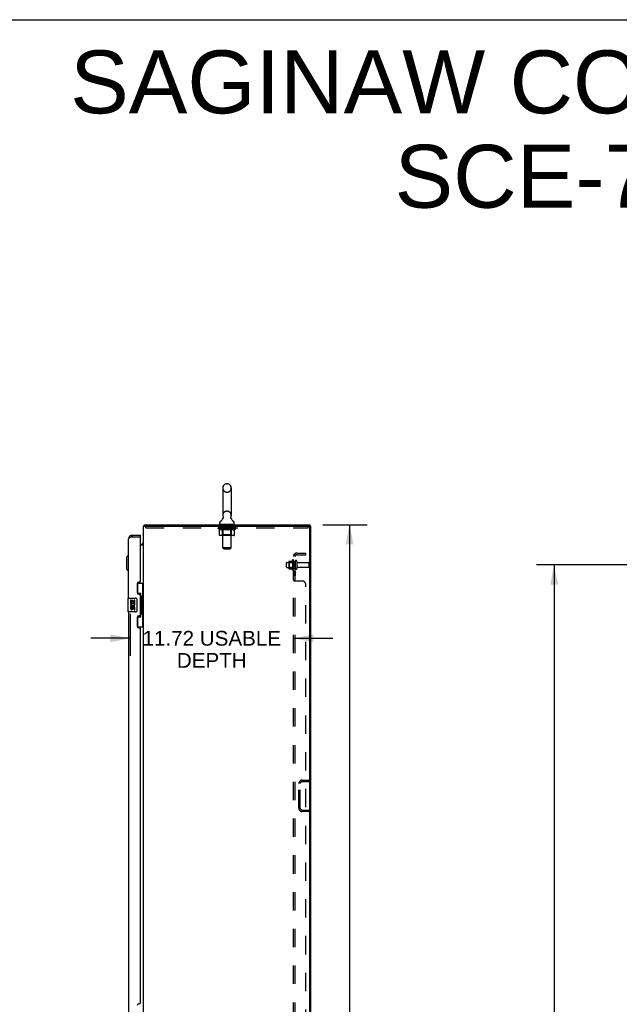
# Model space of a CAD drawing. Header units: inches. Extents: x 0 to 240, y 0 to 155.
# Tile 17 of 19: x 120 to 163, y 84 to 155. Entities that reach past the tile are written whole.
import ezdxf

# ---------------------------------------------------------------- set-up
doc = ezdxf.new("R2010")
doc.units = ezdxf.units.IN
doc.header["$LTSCALE"] = 13.183297
doc.header["$MEASUREMENT"] = 0
doc.linetypes.add('HIDDEN', pattern=[0.2, 0.1, -0.1])
doc.layers.get('0').update_dxf_attribs({"linetype": 'CONTINUOUS'})
for name, color, linetype in [('02___PRT_ALL_AXES', 7, 'CONTINUOUS'), ('DEFAULT_2', 8, 'HIDDEN'), ('DIMENSIONS', 7, 'CONTINUOUS')]:
    doc.layers.add(name, color=color, linetype=linetype)
doc.styles.get("Standard").update_dxf_attribs({"font": 'arial.ttf'})
doc.dimstyles.new('DIMSTYLE_1', dxfattribs={"dimtxt": 1.057484, "dimasz": 1.409978, "dimexe": 0.09, "dimexo": 0.07, "dimgap": 0.0375, "dimtad": 0, "dimtih": 1, "dimtoh": 1, "dimzin": 4, "dimdsep": 46, "dimtxsty": 'Standard', "dimblk": '_FILLED', "dimblk1": '_FILLED', "dimblk2": '_FILLED', "dimcen": 0.09, "dimazin": 1, "dimtfac": 1, "dimtdec": 3, "dimtofl": 0, "dimtmove": 0, "dimatfit": 3, "dimldrblk": '_FILLED', "dimfxl": 1, "dimtolj": 1, "dimtzin": 4, "dimarcsym": 0})

# ---------------------------------------------------------------- blocks, each defined once
blk = doc.blocks.new('_FILLED')
at = {"color": 0, "linetype": 'ByBlock'}
blk.add_solid([(0, 0), (-1, 0.2), (-1, -0.2)], dxfattribs=at)
blk = doc.blocks.new('*D2')
at = {"layer": 'DIMENSIONS', "color": 2, "linetype": 'Continuous'}
for p, q in [((165.934, 115.996), (156.907, 115.996)), ((158.176, 115.996), (158.176, 83.928)), ((158.176, 49.746), (158.176, 81.813)), ((165.934, 49.746), (156.907, 49.746))]:
    blk.add_line(p, q, dxfattribs=at)
at = {"layer": 'DIMENSIONS', "color": 2, "linetype": 'Continuous', "xscale": 1.409978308, "yscale": 1.409978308, "zscale": 1.409978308}
for p, rotation in [((158.176, 115.996), 90), ((158.176, 49.746), 270)]:
    blk.add_blockref('_FILLED', p, dxfattribs=dict(at, rotation=rotation))
at = {"layer": 'DIMENSIONS', "color": 2, "linetype": 'Continuous', "insert": (158.176, 83.4), "char_height": 1.0575, "width": 3.6953, "attachment_point": 2, "line_spacing_factor": 0.9}
blk.add_mtext('66.25', dxfattribs=at)
blk = doc.blocks.new('*D16')
at = {"layer": 'DIMENSIONS', "color": 2, "linetype": 'Continuous'}
for p, q in [((141.587, 118.871), (144.769, 118.871)), ((143.5, 118.871), (143.5, 83.928)), ((143.5, 46.871), (143.5, 81.813)), ((141.587, 46.871), (144.769, 46.871))]:
    blk.add_line(p, q, dxfattribs=at)
at = {"layer": 'DIMENSIONS', "color": 2, "linetype": 'Continuous', "xscale": 1.409978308, "yscale": 1.409978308, "zscale": 1.409978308}
for p, rotation in [((143.5, 118.871), 90), ((143.5, 46.871), 270)]:
    blk.add_blockref('_FILLED', p, dxfattribs=dict(at, rotation=rotation))
at = {"layer": 'DIMENSIONS', "color": 2, "linetype": 'Continuous', "insert": (143.5, 83.4), "char_height": 1.0575, "width": 3.6953, "attachment_point": 2, "line_spacing_factor": 0.9}
blk.add_mtext('72.00', dxfattribs=at)
blk = doc.blocks.new('*D21')
at = {"layer": 'DIMENSIONS', "color": 2, "linetype": 'Continuous'}
for p, q in [((127.761, 112.479), (127.761, 109.464)), ((127.761, 110.733), (124.941, 110.733)), ((139.486, 110.733), (142.306, 110.733))]:
    blk.add_line(p, q, dxfattribs=at)
at = {"layer": 'DIMENSIONS', "color": 2, "linetype": 'Continuous', "xscale": 1.409978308, "yscale": 1.409978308, "zscale": 1.409978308}
blk.add_blockref('_FILLED', (127.761, 110.733), dxfattribs=at)
at = {"layer": 'DIMENSIONS', "color": 2, "linetype": 'Continuous', "xscale": 1.409978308, "yscale": 1.409978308, "zscale": 1.409978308, "rotation": 180}
blk.add_blockref('_FILLED', (139.486, 110.733), dxfattribs=at)
at = {"layer": 'DIMENSIONS', "color": 2, "linetype": 'Continuous', "insert": (133.623, 111.262), "char_height": 1.05748, "width": 9.92226, "attachment_point": 2, "line_spacing_factor": 0.9}
blk.add_mtext('11.72 USABLE\\PDEPTH', dxfattribs=at)

msp = doc.modelspace()

# ---------------------------------------------------------------- linework, layer by layer
at = {"color": 7, "linetype": 'Continuous'}
for p, q in [((0, 155.098), (239.696, 155.098)), ((134.409, 121.516), (134.409, 119.541)), ((134.671, 121.816), (134.758, 121.816)), ((135.021, 121.516), (135.021, 119.541)), ((128.765, 118.774), (128.775, 118.767)), ((128.792, 118.871), (128.792, 118.767)), ((128.792, 118.871), (140.663, 118.871)), ((134.192, 118.97), (134.192, 119.009)), ((134.215, 118.901), (134.215, 118.871)), ((135.215, 118.901), (134.215, 118.901)), ((134.423, 119.322), (134.421, 119.318)), ((135.215, 118.901), (135.215, 118.871)), ((135.238, 118.97), (135.238, 119.009)), ((140.663, 118.871), (140.663, 118.767)), ((140.663, 118.767), (140.715, 118.767)), ((127.903, 118.121), (127.903, 118.017)), ((128.511, 118.017), (128.491, 118.017)), ((128.511, 118.017), (128.511, 118.121)), ((128.511, 117.475), (128.572, 117.475)), ((128.711, 117.506), (128.713, 117.504)), ((127.499, 116.553), (127.617, 116.671)), ((127.499, 116.553), (127.499, 115.687)), ((127.617, 116.671), (127.617, 115.569)), ((127.617, 116.671), (127.657, 116.671)), ((127.499, 115.687), (127.617, 115.569)), ((127.617, 115.569), (127.657, 115.569)), ((128.274, 114.696), (128.715, 114.696)), ((128.311, 113.916), (128.311, 114.696)), ((128.676, 113.671), (128.676, 114.696)), ((128.311, 113.961), (128.538, 113.961)), ((128.538, 112.281), (128.538, 113.961)), ((128.575, 113.722), (128.575, 113.701)), ((127.597, 113.606), (127.597, 112.636)), ((127.612, 113.621), (128.152, 113.621)), ((128.252, 113.521), (128.252, 112.721)), ((128.575, 113.671), (128.575, 112.571)), ((128.697, 113.671), (128.575, 113.671)), ((128.697, 112.571), (128.697, 113.671)), ((128.152, 112.621), (127.612, 112.621)), ((128.311, 111.546), (128.311, 112.326)), ((128.311, 112.281), (128.538, 112.281)), ((128.697, 112.571), (128.575, 112.571)), ((128.575, 112.541), (128.575, 112.52)), ((128.676, 111.546), (128.676, 112.571)), ((128.274, 111.546), (128.715, 111.546))]:
    msp.add_line(p, q, dxfattribs=at)
at = {"color": 3, "linetype": 'Continuous'}
for p, q in [((128.715, 46.975), (128.715, 118.767)), ((128.715, 118.767), (140.663, 118.767)), ((140.663, 47.037), (140.663, 118.704)), ((140.715, 46.975), (140.715, 118.767)), ((127.818, 117.985), (127.8, 117.978)), ((127.829, 117.989), (127.818, 117.985)), ((127.841, 117.994), (127.829, 117.989)), ((127.86, 118.001), (127.841, 117.994)), ((127.884, 118.01), (127.86, 118.001)), ((127.903, 118.017), (127.884, 118.01)), ((127.903, 118.121), (128.511, 118.121)), ((127.903, 118.017), (128.491, 118.017)), ((128.511, 114.828), (128.511, 117.997)), ((127.657, 113.621), (127.657, 117.874)), ((128.715, 117.423), (128.511, 117.423)), ((128.261, 114.638), (128.261, 114.018)), ((128.451, 114.768), (128.391, 114.768)), ((128.391, 113.888), (128.451, 113.888)), ((128.511, 112.413), (128.511, 113.828)), ((127.657, 112.621), (127.657, 83.371)), ((128.451, 112.353), (128.391, 112.353)), ((128.261, 112.223), (128.261, 111.603)), ((128.391, 111.473), (128.451, 111.473)), ((128.511, 84.578), (128.511, 111.413)), ((128.451, 84.518), (128.391, 84.518))]:
    msp.add_line(p, q, dxfattribs=at)
at = {"color": 7, "linetype": 'Continuous'}
for points in [[(134.428, 119.434), (134.429, 119.43), (134.431, 119.425), (134.432, 119.42), (134.434, 119.416), (134.435, 119.411), (134.435, 119.406), (134.436, 119.401), (134.437, 119.396), (134.437, 119.391), (134.437, 119.386), (134.437, 119.381), (134.437, 119.376), (134.436, 119.371), (134.436, 119.366), (134.435, 119.361), (134.434, 119.356), (134.433, 119.351), (134.432, 119.346), (134.431, 119.341), (134.429, 119.336), (134.427, 119.332), (134.425, 119.327), (134.423, 119.322)], [(135.008, 119.318), (135.006, 119.322), (135.004, 119.327), (135.002, 119.332), (135, 119.336), (134.999, 119.341), (134.997, 119.346), (134.996, 119.351), (134.995, 119.356), (134.994, 119.361), (134.993, 119.366), (134.993, 119.371), (134.992, 119.376), (134.992, 119.381), (134.992, 119.386), (134.992, 119.391), (134.993, 119.396), (134.993, 119.401), (134.994, 119.406), (134.995, 119.411), (134.996, 119.416), (134.997, 119.42), (134.998, 119.425), (135, 119.43), (135.001, 119.434)], [(128.765, 118.774), (128.767, 118.776), (128.769, 118.779), (128.77, 118.783), (128.772, 118.787), (128.773, 118.792), (128.775, 118.797), (128.776, 118.803), (128.777, 118.808), (128.777, 118.814), (128.778, 118.819), (128.778, 118.825), (128.779, 118.835)], [(128.779, 118.835), (128.78, 118.841), (128.78, 118.846), (128.781, 118.85), (128.781, 118.854), (128.782, 118.857), (128.783, 118.861), (128.784, 118.864), (128.785, 118.866), (128.786, 118.868), (128.788, 118.869), (128.789, 118.87), (128.79, 118.871), (128.792, 118.871)], [(128.686, 117.531), (128.685, 117.531), (128.685, 117.53), (128.686, 117.53), (128.686, 117.529), (128.687, 117.528), (128.688, 117.527), (128.69, 117.525), (128.691, 117.524), (128.693, 117.523), (128.697, 117.52)], [(128.697, 117.52), (128.699, 117.518), (128.701, 117.516), (128.703, 117.515), (128.705, 117.513)], [(128.705, 117.513), (128.706, 117.511), (128.708, 117.509), (128.71, 117.507), (128.711, 117.506)], [(128.502, 113.86), (128.504, 113.863), (128.509, 113.872), (128.514, 113.88), (128.518, 113.887), (128.522, 113.894), (128.526, 113.9), (128.529, 113.906), (128.531, 113.912), (128.533, 113.917), (128.535, 113.922), (128.536, 113.926), (128.537, 113.93), (128.537, 113.934), (128.538, 113.937)], [(128.245, 113.557), (128.247, 113.551), (128.249, 113.545), (128.25, 113.539), (128.251, 113.533), (128.251, 113.527), (128.252, 113.521)], [(128.252, 112.721), (128.251, 112.714), (128.251, 112.708), (128.25, 112.702), (128.249, 112.696), (128.247, 112.69), (128.245, 112.685)], [(128.538, 112.305), (128.537, 112.308), (128.537, 112.312), (128.536, 112.316), (128.535, 112.32), (128.533, 112.325), (128.531, 112.33), (128.529, 112.335), (128.526, 112.341), (128.522, 112.348), (128.518, 112.355), (128.514, 112.362), (128.509, 112.37), (128.504, 112.378), (128.502, 112.382)]]:
    msp.add_lwpolyline(points, dxfattribs=at)
at = {"color": 3, "linetype": 'Continuous'}
msp.add_lwpolyline([(127.8, 117.978), (127.795, 117.975), (127.789, 117.973), (127.784, 117.971), (127.778, 117.969), (127.773, 117.966), (127.767, 117.964), (127.762, 117.962), (127.757, 117.959), (127.752, 117.957), (127.747, 117.955), (127.743, 117.952), (127.738, 117.95), (127.733, 117.948), (127.729, 117.946), (127.724, 117.943), (127.72, 117.941), (127.716, 117.939), (127.712, 117.936), (127.708, 117.934), (127.704, 117.932), (127.701, 117.929), (127.697, 117.927), (127.694, 117.925), (127.691, 117.923), (127.688, 117.92), (127.685, 117.918), (127.682, 117.916), (127.679, 117.913), (127.677, 117.911), (127.674, 117.909), (127.672, 117.906), (127.67, 117.904), (127.668, 117.902), (127.666, 117.9), (127.665, 117.897), (127.663, 117.895), (127.662, 117.893), (127.661, 117.89), (127.659, 117.888), (127.659, 117.886), (127.658, 117.883), (127.657, 117.881), (127.657, 117.879), (127.657, 117.877), (127.657, 117.874)], dxfattribs=at)
at = {"color": 7, "linetype": 'Continuous'}
for centre, radius, start, end in [((134.715, 121.516), 0.306, 105.63034, 180), ((134.671, 121.673), 0.144, 90, 105.63034), ((134.758, 121.673), 0.144, 74.36966, 90), ((134.715, 121.516), 0.306, 0, 74.36966), ((133.956, 119.558), 0.523, 304.66237, 336.93176), ((134.715, 119.541), 0.306, 180, 200.48713), ((135.473, 119.558), 0.523, 203.06823, 235.33763), ((134.715, 119.541), 0.306, 339.51287, 360), ((128.961, 118.624), 0.246, 142.60593, 144.66952), ((134.335, 119.009), 0.144, 124.66265, 180), ((134.261, 118.97), 0.069, 180, 270), ((135.169, 118.97), 0.069, 270, 360), ((135.094, 119.009), 0.144, 0, 55.33735), ((127.903, 117.874), 0.142, 90, 131.36571), ((127.821, 117.731), 0.26, 87.3791, 90), ((128.572, 117.617), 0.142, 270, 360), ((127.612, 113.606), 0.015, 90, 180), ((128.152, 113.521), 0.1, 21.20502, 90), ((127.612, 112.636), 0.015, 180, 270), ((128.152, 112.721), 0.1, 270, 338.79459)]:
    msp.add_arc(centre, radius, start, end, dxfattribs=at)
at = {"color": 3, "linetype": 'Continuous'}
for centre, radius, start, end in [((140.6, 118.704), 0.0625, 0, 90), ((127.903, 117.874), 0.246, 90, 180), ((128.491, 117.997), 0.02, 0, 90), ((128.391, 114.638), 0.13, 90, 180), ((128.451, 114.828), 0.06, 270, 360), ((128.391, 114.018), 0.13, 180, 270), ((128.451, 113.828), 0.06, 0, 90), ((128.391, 112.223), 0.13, 90, 180), ((128.451, 112.413), 0.06, 270, 360), ((128.391, 111.603), 0.13, 180, 270), ((128.451, 111.413), 0.06, 0, 90), ((128.391, 84.388), 0.13, 90, 180), ((128.451, 84.578), 0.06, 270, 360)]:
    msp.add_arc(centre, radius, start, end, dxfattribs=at)
at = {"color": 7, "linetype": 'Continuous'}
for centre, start_param, end_param in [((128.471, 113.711), -1.51401, -0.699287), ((128.471, 113.711), -2.442306, -1.627583), ((128.471, 112.53), -1.51401, -0.699287), ((128.471, 112.53), -2.442306, -1.627583)]:
    msp.add_ellipse(centre, major_axis=(0, 0.18), ratio=0.579493, start_param=start_param, end_param=end_param, dxfattribs=at)
at = {"layer": '02___PRT_ALL_AXES', "color": 8, "linetype": 'HIDDEN'}
for p, q in [((134.277, 118.663), (134.277, 118.767)), ((135.152, 118.767), (134.277, 118.767)), ((135.152, 118.663), (134.277, 118.663)), ((135.152, 118.663), (135.152, 118.767)), ((139.016, 116.179), (139.611, 116.179)), ((139.016, 115.813), (139.611, 115.813)), ((139.416, 116.352), (139.416, 115.64)), ((139.486, 116.246), (139.486, 116.33)), ((139.486, 116.246), (139.486, 115.746)), ((139.611, 116.246), (139.486, 116.246)), ((139.611, 116.246), (139.611, 115.746)), ((139.779, 116.162), (140.581, 116.162)), ((139.779, 115.83), (140.581, 115.83)), ((139.486, 115.662), (139.486, 115.746)), ((139.611, 115.746), (139.486, 115.746)), ((139.486, 115.518), (139.486, 115.237)), ((139.611, 115.518), (139.486, 115.518)), ((139.611, 115.237), (139.486, 115.237)), ((139.611, 115.518), (139.611, 115.237))]:
    msp.add_line(p, q, dxfattribs=at)
at = {"layer": '02___PRT_ALL_AXES', "color": 7, "linetype": 'Continuous'}
for p, q in [((127.8, 113.467), (127.8, 113.236)), ((127.863, 113.467), (127.8, 113.467)), ((127.8, 113.236), (128.061, 113.236)), ((127.8, 113.006), (127.8, 112.869)), ((127.863, 113.006), (127.8, 113.006)), ((127.87, 113.2), (127.813, 113.225)), ((127.863, 113.299), (127.863, 113.467)), ((127.925, 113.299), (127.863, 113.299)), ((127.863, 112.869), (127.863, 113.006)), ((127.925, 113.435), (127.925, 113.299)), ((127.986, 113.435), (127.925, 113.435)), ((127.986, 113.299), (127.986, 113.435)), ((128.051, 113.299), (127.986, 113.299)), ((128.061, 113.236), (128.034, 113.217)), ((128.051, 113.467), (128.051, 113.299)), ((128.114, 113.467), (128.051, 113.467)), ((128.096, 113.236), (128.114, 113.236)), ((128.114, 113.236), (128.114, 113.467)), ((127.925, 112.911), (127.925, 112.869)), ((127.986, 112.849), (127.986, 112.918)), ((128.051, 112.911), (128.051, 112.775)), ((128.051, 112.775), (128.114, 112.775)), ((128.114, 112.775), (128.114, 112.911))]:
    msp.add_line(p, q, dxfattribs=at)
at = {"layer": '02___PRT_ALL_AXES', "color": 8, "linetype": 'HIDDEN'}
for centre, radius, start, end in [((140.016, 115.996), 0.698, 149.33687, 156.03207), ((139.447, 116.33), 0.0384, 0, 145.55034), ((140.016, 115.996), 0.698, 203.96793, 210.66313), ((139.447, 115.662), 0.0384, 214.44966, 360)]:
    msp.add_arc(centre, radius, start, end, dxfattribs=at)
at = {"layer": '02___PRT_ALL_AXES', "color": 7, "linetype": 'Continuous'}
for centre, radius, start, end in [((127.957, 113.163), 0.157, 156.59665, 341.87913), ((127.957, 113.163), 0.0943, 156.59665, 35.11217), ((128.02, 112.911), 0.0943, 0, 180), ((127.957, 113.163), 0.157, 25.73705, 27.8532), ((127.96, 113.163), 0.154, 341.41988, 26.19629), ((127.894, 112.869), 0.0943, 180, 248.67039), ((127.894, 112.869), 0.0943, 248.69989, 347.43379), ((127.894, 112.869), 0.0314, 180, 0.04847), ((128.02, 112.906), 0.0362, 83.42855, 161.76278), ((128.02, 112.911), 0.0314, 0, 81.22946)]:
    msp.add_arc(centre, radius, start, end, dxfattribs=at)
at = {"layer": 'DEFAULT_2', "color": 8, "linetype": 'HIDDEN'}
for p, q in [((134.671, 121.216), (134.758, 121.216)), ((134.671, 119.841), (134.758, 119.841)), ((128.902, 118.663), (128.902, 118.767)), ((128.902, 118.663), (140.527, 118.663)), ((134.081, 118.614), (134.081, 118.661)), ((134.091, 118.654), (134.091, 118.661)), ((134.1, 118.651), (134.1, 118.654)), ((134.1, 118.651), (135.33, 118.651)), ((134.109, 118.651), (134.109, 118.654)), ((134.109, 118.651), (134.109, 118.654)), ((134.12, 118.654), (134.12, 118.661)), ((134.136, 118.651), (134.136, 118.654)), ((134.138, 118.651), (134.138, 118.654)), ((134.166, 118.654), (134.166, 118.661)), ((134.181, 118.651), (134.181, 118.654)), ((134.183, 118.651), (134.183, 118.654)), ((134.388, 118.654), (134.186, 118.654)), ((134.23, 118.654), (134.23, 118.661)), ((134.231, 118.651), (134.231, 118.654)), ((134.232, 118.651), (134.232, 118.654)), ((134.235, 118.651), (134.235, 118.654)), ((134.242, 118.651), (134.242, 118.654)), ((134.242, 118.651), (134.242, 118.654)), ((134.245, 118.651), (134.245, 118.654)), ((134.249, 118.651), (134.249, 118.655)), ((134.253, 118.651), (134.253, 118.654)), ((134.267, 118.651), (134.267, 118.654)), ((134.285, 118.651), (134.285, 118.654)), ((134.286, 118.651), (134.286, 118.657)), ((134.306, 118.651), (134.306, 118.654)), ((134.306, 118.651), (134.306, 118.654)), ((134.308, 118.654), (134.308, 118.661)), ((134.317, 118.651), (134.317, 118.654)), ((134.321, 118.651), (134.321, 118.654)), ((134.331, 118.651), (134.331, 118.654)), ((134.342, 118.651), (134.342, 118.658)), ((134.357, 118.651), (134.357, 118.654)), ((134.36, 118.651), (134.36, 118.654)), ((134.388, 118.651), (134.388, 118.654)), ((134.455, 118.654), (134.393, 118.654)), ((134.398, 118.654), (134.398, 118.661)), ((134.402, 118.901), (134.402, 118.871)), ((134.405, 118.651), (134.405, 118.654)), ((134.409, 118.651), (134.409, 118.654)), ((134.415, 117.22), (134.415, 118.866)), ((134.416, 118.651), (134.416, 118.659)), ((134.42, 118.651), (134.42, 118.654)), ((134.431, 118.651), (134.431, 118.654)), ((134.455, 118.651), (134.455, 118.654)), ((134.53, 118.654), (134.47, 118.654)), ((134.491, 118.651), (134.491, 118.654)), ((134.498, 118.654), (134.498, 118.661)), ((134.502, 118.651), (134.502, 118.654)), ((134.504, 118.651), (134.504, 118.66)), ((134.507, 118.651), (134.507, 118.654)), ((134.514, 118.651), (134.514, 118.654)), ((134.53, 118.651), (134.53, 118.654)), ((134.61, 118.654), (134.556, 118.654)), ((134.569, 118.651), (134.569, 118.654)), ((134.6, 118.654), (134.715, 118.661)), ((134.605, 118.654), (134.605, 118.661)), ((134.605, 118.654), (134.605, 118.661)), ((134.605, 118.661), (134.605, 118.661)), ((134.605, 118.651), (134.605, 118.654)), ((134.609, 118.651), (134.609, 118.654)), ((134.61, 118.651), (134.61, 118.654)), ((134.611, 118.651), (134.611, 118.654)), ((134.694, 118.654), (134.646, 118.654)), ((134.651, 118.651), (134.651, 118.654)), ((134.694, 118.651), (134.694, 118.654)), ((134.712, 118.654), (134.712, 118.654)), ((134.712, 118.651), (134.712, 118.654)), ((134.712, 118.651), (134.712, 118.654)), ((134.715, 118.654), (134.715, 118.661)), ((134.715, 118.661), (134.829, 118.654)), ((134.717, 118.651), (134.717, 118.654)), ((134.717, 118.651), (134.717, 118.654)), ((134.717, 118.654), (134.717, 118.654)), ((134.735, 118.651), (134.735, 118.654)), ((134.735, 118.654), (134.784, 118.654)), ((134.778, 118.651), (134.778, 118.654)), ((134.819, 118.651), (134.819, 118.654)), ((134.819, 118.651), (134.819, 118.654)), ((134.819, 118.654), (134.874, 118.654)), ((134.82, 118.651), (134.82, 118.654)), ((134.824, 118.654), (134.824, 118.661)), ((134.824, 118.661), (134.825, 118.661)), ((134.824, 118.651), (134.824, 118.654)), ((134.825, 118.654), (134.825, 118.661)), ((134.861, 118.651), (134.861, 118.654)), ((134.9, 118.651), (134.9, 118.654)), ((134.9, 118.654), (134.959, 118.654)), ((134.915, 118.651), (134.915, 118.654)), ((134.922, 118.651), (134.922, 118.654)), ((134.925, 118.651), (134.925, 118.66)), ((134.928, 118.651), (134.928, 118.654)), ((134.931, 118.654), (134.931, 118.661)), ((134.938, 118.651), (134.938, 118.654)), ((134.975, 118.651), (134.975, 118.654)), ((134.975, 118.654), (135.037, 118.654)), ((134.999, 118.651), (134.999, 118.654)), ((135.01, 118.651), (135.01, 118.654)), ((135.014, 118.651), (135.014, 118.659)), ((135.015, 117.22), (135.015, 118.866)), ((135.02, 118.651), (135.02, 118.654)), ((135.024, 118.651), (135.024, 118.654)), ((135.027, 118.901), (135.027, 118.871)), ((135.031, 118.654), (135.031, 118.661)), ((135.042, 118.651), (135.042, 118.654)), ((135.042, 118.654), (135.348, 118.654)), ((135.069, 118.651), (135.069, 118.654)), ((135.072, 118.651), (135.072, 118.654)), ((135.087, 118.651), (135.087, 118.658)), ((135.099, 118.651), (135.099, 118.654)), ((135.108, 118.651), (135.108, 118.654)), ((135.112, 118.651), (135.112, 118.654)), ((135.122, 118.654), (135.122, 118.661)), ((135.123, 118.651), (135.123, 118.654)), ((135.123, 118.651), (135.123, 118.654)), ((135.144, 118.651), (135.144, 118.657)), ((135.144, 118.651), (135.144, 118.654)), ((135.162, 118.651), (135.162, 118.654)), ((135.176, 118.651), (135.176, 118.654)), ((135.181, 118.651), (135.181, 118.655)), ((135.184, 118.651), (135.184, 118.654)), ((135.187, 118.651), (135.187, 118.654)), ((135.187, 118.651), (135.187, 118.654)), ((135.195, 118.651), (135.195, 118.654)), ((135.198, 118.651), (135.198, 118.654)), ((135.198, 118.651), (135.198, 118.654)), ((135.2, 118.654), (135.2, 118.661)), ((135.227, 118.657), (135.347, 118.659)), ((135.227, 118.654), (135.227, 118.657)), ((135.246, 118.651), (135.246, 118.654)), ((135.249, 118.651), (135.249, 118.654)), ((135.263, 118.654), (135.263, 118.661)), ((135.292, 118.651), (135.292, 118.654)), ((135.293, 118.651), (135.293, 118.654)), ((135.31, 118.654), (135.31, 118.661)), ((135.32, 118.651), (135.32, 118.654)), ((135.321, 118.651), (135.321, 118.654)), ((135.33, 118.651), (135.33, 118.654)), ((135.338, 118.654), (135.338, 118.661)), ((135.347, 118.654), (135.347, 118.659)), ((135.348, 118.614), (135.348, 118.654)), ((140.527, 118.663), (140.527, 118.767)), ((134.181, 118.545), (134.081, 118.614)), ((135.348, 118.614), (134.081, 118.614)), ((134.181, 118.14), (134.181, 118.545)), ((134.181, 118.545), (134.195, 118.535)), ((134.209, 118.527), (134.195, 118.535)), ((134.222, 118.519), (134.208, 118.527)), ((134.236, 118.513), (134.222, 118.519)), ((135.208, 118.102), (134.223, 118.102)), ((134.249, 118.507), (134.235, 118.513)), ((134.262, 118.503), (134.249, 118.507)), ((134.366, 118.503), (134.262, 118.503)), ((134.402, 118.142), (134.362, 118.102)), ((134.366, 118.503), (134.38, 118.507)), ((134.393, 118.513), (134.379, 118.507)), ((134.407, 118.519), (134.393, 118.513)), ((134.402, 118.142), (134.402, 118.611)), ((135.027, 118.142), (134.402, 118.142)), ((134.42, 118.527), (134.407, 118.519)), ((134.434, 118.536), (134.42, 118.527)), ((134.448, 118.545), (134.434, 118.535)), ((134.448, 118.14), (134.448, 118.545)), ((134.448, 118.545), (134.477, 118.535)), ((134.46, 118.107), (134.457, 118.109)), ((134.465, 118.104), (134.462, 118.105)), ((134.467, 118.103), (134.465, 118.104)), ((134.47, 118.102), (134.467, 118.103)), ((134.505, 118.527), (134.477, 118.535)), ((134.533, 118.519), (134.505, 118.527)), ((134.561, 118.513), (134.533, 118.519)), ((134.588, 118.507), (134.56, 118.513)), ((134.616, 118.503), (134.588, 118.507)), ((134.814, 118.503), (134.616, 118.503)), ((134.814, 118.503), (134.842, 118.507)), ((134.87, 118.513), (134.841, 118.507)), ((134.898, 118.52), (134.869, 118.513)), ((134.926, 118.527), (134.897, 118.519)), ((134.955, 118.536), (134.925, 118.527)), ((134.983, 118.546), (134.954, 118.536)), ((134.983, 118.14), (134.983, 118.546)), ((134.983, 118.546), (134.998, 118.536)), ((135.013, 118.527), (134.998, 118.536)), ((135.027, 118.519), (135.013, 118.527)), ((135.027, 118.142), (135.027, 118.611)), ((135.042, 118.513), (135.027, 118.519)), ((135.027, 118.142), (135.067, 118.102)), ((135.056, 118.507), (135.041, 118.513)), ((135.07, 118.503), (135.056, 118.507)), ((135.164, 118.503), (135.07, 118.503)), ((135.164, 118.503), (135.178, 118.507)), ((135.193, 118.513), (135.178, 118.507)), ((135.207, 118.52), (135.192, 118.513)), ((135.222, 118.527), (135.207, 118.519)), ((135.236, 118.536), (135.221, 118.527)), ((135.251, 118.546), (135.236, 118.536)), ((135.251, 118.546), (135.348, 118.614)), ((135.251, 118.14), (135.251, 118.546)), ((134.484, 117.151), (134.415, 117.22)), ((135.015, 117.22), (134.415, 117.22)), ((134.484, 117.151), (134.946, 117.151)), ((134.946, 117.151), (135.015, 117.22)), ((139.486, 49.027), (139.486, 116.715)), ((139.611, 116.715), (139.486, 116.715)), ((139.54, 116.753), (139.636, 116.674)), ((139.611, 116.694), (139.61, 116.695)), ((139.611, 49.027), (139.611, 116.715)), ((139.723, 116.84), (140.361, 116.84)), ((139.723, 116.715), (140.361, 116.715)), ((140.361, 116.715), (140.361, 116.84)), ((138.986, 115.843), (138.986, 116.149)), ((139.15, 116.251), (139.15, 115.74)), ((139.17, 116.179), (139.15, 116.199)), ((139.17, 115.812), (139.15, 115.792)), ((139.16, 116.273), (139.388, 116.273)), ((139.17, 116.179), (139.17, 115.812)), ((139.466, 116.179), (139.17, 116.179)), ((139.466, 115.812), (139.17, 115.812)), ((139.466, 116.179), (139.486, 116.199)), ((139.466, 116.179), (139.466, 115.812)), ((139.466, 115.812), (139.486, 115.792)), ((139.717, 116.26), (139.717, 115.731)), ((140.611, 115.86), (140.611, 116.132)), ((139.16, 115.718), (139.388, 115.718)), ((139.611, 114.875), (139.486, 114.875)), ((140.111, 114.84), (139.54, 114.84)), ((139.611, 114.873), (139.611, 114.875)), ((140.361, 51.152), (140.361, 114.59)), ((139.861, 98.555), (139.861, 100.312)), ((139.965, 98.555), (139.965, 100.312)), ((140.107, 100.558), (140.611, 100.558)), ((140.107, 100.454), (140.611, 100.454)), ((140.611, 100.558), (140.611, 100.454)), ((140.107, 98.412), (140.611, 98.412)), ((140.611, 98.308), (140.107, 98.308)), ((140.611, 98.308), (140.611, 98.412))]:
    msp.add_line(p, q, dxfattribs=at)
for points in [[(134.223, 118.102), (134.218, 118.103), (134.213, 118.104), (134.208, 118.105), (134.203, 118.107), (134.199, 118.109), (134.194, 118.112), (134.191, 118.116), (134.187, 118.12), (134.184, 118.124), (134.182, 118.129), (134.181, 118.134), (134.181, 118.14)], [(134.449, 118.129), (134.448, 118.134), (134.448, 118.14)], [(134.45, 118.124), (134.449, 118.129), (134.449, 118.134), (134.448, 118.14)], [(134.462, 118.105), (134.46, 118.107), (134.457, 118.109), (134.455, 118.112), (134.453, 118.116), (134.452, 118.12), (134.45, 118.124)], [(134.455, 118.112), (134.453, 118.116), (134.452, 118.12)], [(134.962, 118.102), (134.965, 118.103), (134.967, 118.104), (134.97, 118.105), (134.972, 118.107), (134.974, 118.109), (134.977, 118.112), (134.979, 118.116), (134.98, 118.12), (134.982, 118.124), (134.983, 118.129), (134.983, 118.134), (134.983, 118.14)], [(135.208, 118.102), (135.213, 118.103), (135.219, 118.104), (135.224, 118.105), (135.228, 118.107), (135.233, 118.109), (135.237, 118.112), (135.241, 118.116), (135.245, 118.12), (135.247, 118.124), (135.249, 118.129), (135.251, 118.134), (135.251, 118.14)], [(139.516, 116.738), (139.509, 116.735), (139.505, 116.733), (139.501, 116.732), (139.498, 116.73), (139.495, 116.728), (139.492, 116.726), (139.49, 116.724), (139.488, 116.722), (139.487, 116.72), (139.486, 116.718), (139.486, 116.716), (139.486, 116.715)], [(139.54, 116.753), (139.537, 116.751), (139.535, 116.748), (139.531, 116.746), (139.528, 116.744), (139.524, 116.742), (139.52, 116.74), (139.516, 116.738)], [(139.554, 116.715), (139.554, 116.715), (139.553, 116.715), (139.552, 116.715), (139.552, 116.715), (139.552, 116.715), (139.551, 116.715), (139.551, 116.715), (139.551, 116.715)], [(139.551, 116.715), (139.551, 116.715), (139.551, 116.715), (139.551, 116.715), (139.551, 116.715), (139.552, 116.715), (139.552, 116.714), (139.553, 116.714), (139.554, 116.714), (139.554, 116.714), (139.555, 116.714), (139.556, 116.714), (139.556, 116.714), (139.557, 116.714), (139.558, 116.714), (139.558, 116.713), (139.559, 116.713), (139.56, 116.713), (139.561, 116.713), (139.562, 116.713), (139.562, 116.713), (139.563, 116.712), (139.564, 116.712), (139.565, 116.712), (139.566, 116.712), (139.567, 116.712), (139.567, 116.711), (139.568, 116.711), (139.569, 116.711), (139.57, 116.711), (139.571, 116.71), (139.572, 116.71), (139.573, 116.71), (139.574, 116.71), (139.575, 116.709), (139.576, 116.709), (139.576, 116.709), (139.577, 116.708), (139.578, 116.708), (139.579, 116.708), (139.58, 116.707), (139.581, 116.707), (139.583, 116.707), (139.584, 116.706), (139.585, 116.706), (139.586, 116.705), (139.587, 116.705), (139.588, 116.705), (139.589, 116.704), (139.59, 116.704), (139.591, 116.703), (139.592, 116.703), (139.593, 116.702), (139.594, 116.702), (139.595, 116.702), (139.596, 116.701), (139.597, 116.701), (139.598, 116.7), (139.599, 116.7), (139.6, 116.7), (139.601, 116.699), (139.602, 116.699), (139.602, 116.698), (139.603, 116.698), (139.604, 116.697), (139.605, 116.697), (139.606, 116.697), (139.606, 116.696), (139.607, 116.696), (139.608, 116.695), (139.609, 116.695), (139.609, 116.695), (139.61, 116.694), (139.611, 116.694), (139.611, 116.694), (139.612, 116.693), (139.613, 116.693), (139.613, 116.692), (139.614, 116.692), (139.614, 116.692), (139.614, 116.692)], [(139.625, 116.691), (139.623, 116.693), (139.621, 116.695), (139.619, 116.697), (139.617, 116.7), (139.616, 116.702), (139.614, 116.704), (139.613, 116.707), (139.612, 116.709), (139.611, 116.711), (139.611, 116.713), (139.611, 116.715)], [(139.614, 116.692), (139.614, 116.692), (139.615, 116.692), (139.615, 116.692), (139.615, 116.692), (139.614, 116.692), (139.614, 116.692), (139.614, 116.692), (139.613, 116.692), (139.613, 116.693), (139.613, 116.693), (139.612, 116.693), (139.612, 116.694), (139.611, 116.694)], [(139.636, 116.674), (139.637, 116.674), (139.637, 116.675), (139.637, 116.676), (139.636, 116.677), (139.636, 116.678), (139.635, 116.679), (139.634, 116.681), (139.633, 116.682), (139.632, 116.684), (139.63, 116.685), (139.629, 116.687), (139.625, 116.691)], [(139.488, 114.868), (139.487, 114.87), (139.486, 114.872), (139.486, 114.873), (139.486, 114.875)], [(139.498, 114.86), (139.495, 114.862), (139.492, 114.864), (139.49, 114.866), (139.488, 114.868), (139.487, 114.87), (139.486, 114.872), (139.486, 114.873), (139.486, 114.875)], [(139.505, 114.857), (139.501, 114.858), (139.498, 114.86), (139.495, 114.862), (139.492, 114.864), (139.49, 114.866)], [(139.512, 114.853), (139.509, 114.855), (139.505, 114.857)], [(139.54, 114.84), (139.537, 114.841), (139.535, 114.843), (139.531, 114.845), (139.528, 114.847), (139.524, 114.848), (139.52, 114.85), (139.512, 114.853)], [(139.54, 114.84), (139.537, 114.841), (139.535, 114.843), (139.531, 114.845), (139.528, 114.847)], [(139.617, 114.865), (139.616, 114.866), (139.614, 114.868), (139.613, 114.869), (139.612, 114.871), (139.611, 114.872), (139.611, 114.873), (139.611, 114.875)], [(139.621, 114.862), (139.619, 114.863), (139.617, 114.865), (139.616, 114.866), (139.614, 114.868), (139.613, 114.869), (139.612, 114.871), (139.611, 114.872)], [(139.636, 114.84), (139.637, 114.841), (139.637, 114.843), (139.637, 114.845), (139.636, 114.846), (139.636, 114.848), (139.635, 114.849), (139.634, 114.851), (139.633, 114.852), (139.632, 114.854), (139.63, 114.855), (139.629, 114.857), (139.627, 114.858), (139.625, 114.859), (139.621, 114.862)], [(139.636, 114.84), (139.637, 114.841), (139.637, 114.843), (139.637, 114.845), (139.636, 114.846), (139.636, 114.848), (139.635, 114.849), (139.634, 114.851), (139.633, 114.852), (139.632, 114.854), (139.63, 114.855), (139.629, 114.857), (139.627, 114.858)]]:
    msp.add_lwpolyline(points, dxfattribs=at)
for centre, radius, start, end in [((134.715, 121.516), 0.306, 180, 254.36966), ((134.715, 121.516), 0.306, 285.63034, 360), ((134.671, 121.36), 0.144, 254.36966, 270), ((134.758, 121.36), 0.144, 270, 285.63034), ((134.715, 119.541), 0.306, 105.63034, 180), ((134.671, 119.698), 0.144, 90, 105.63034), ((134.758, 119.698), 0.144, 74.36966, 90), ((134.715, 119.541), 0.306, 0, 74.36966), ((134.362, 118.611), 0.0398, 0, 89.99999), ((134.38, 118.866), 0.0345, 0, 90), ((135.049, 118.866), 0.0345, 90, 180), ((135.067, 118.611), 0.0398, 90.00001, 180), ((139.723, 116.603), 0.237, 90, 180), ((139.723, 116.603), 0.112, 90, 180), ((139.016, 116.149), 0.03, 90, 180.00001), ((139.016, 115.843), 0.03, 179.99999, 270), ((139.16, 116.263), 0.01, 90, 174.80617), ((139.291, 116.251), 0.141, 174.79195, 180), ((139.369, 116.283), 0.01, 270, 336.03207), ((139.664, 116.26), 0.053, 0, 180), ((139.779, 116.224), 0.0625, 180, 270), ((139.779, 115.767), 0.0625, 90, 180), ((140.581, 116.132), 0.03, 360, 90), ((140.581, 115.86), 0.03, 270, 0), ((139.291, 115.74), 0.141, 180, 185.20805), ((139.16, 115.728), 0.01, 185.19383, 270), ((139.369, 115.708), 0.01, 23.96793, 90), ((139.664, 115.731), 0.053, 180, 360), ((140.111, 114.59), 0.25, 0, 90), ((140.107, 100.312), 0.246, 90, 180), ((140.107, 100.312), 0.142, 90, 180), ((140.107, 98.555), 0.246, 180, 270), ((140.107, 98.555), 0.142, 180, 270)]:
    msp.add_arc(centre, radius, start, end, dxfattribs=at)
for centre, major_axis, ratio, start_param, end_param in [((134.715, 118.661), (0.633, 0.007), 0.05963, 2.96643, 3.140963), ((134.062, 118.649), (0.198, 0), 0.060556, 0.430652, 1.470503), ((134.715, 118.661), (0.633, 0), 0.060556, -3.141593, -2.96706), ((134.062, 118.642), (0.198, 0.002), 0.05963, 1.376596, 1.469874), ((134.715, 118.661), (0.633, 0.013), 0.05688, 2.791345, 2.965878), ((134.106, 118.649), (0.198, -0.002), 0.05963, 0.605815, 1.645666), ((134.037, 118.649), (0.198, 0.002), 0.05963, 0.25549, 1.295341), ((134.715, 118.661), (0.633, -0.007), 0.05963, -2.96643, -2.791898), ((134.106, 118.642), (0.198, 0), 0.060556, 1.551758, 1.645036), ((134.037, 118.642), (0.198, 0.004), 0.05688, 1.20151, 1.294789), ((134.107, 118.644), (0.164, 0.002), 0.05963, 1.065228, 1.614276), ((134.087, 118.644), (0.164, 0.003), 0.05688, 0.890143, 1.43919), ((134.145, 118.644), (0.164, 0), 0.060556, 1.240391, 1.789438), ((134.715, 118.661), (0.633, 0.019), 0.052395, 2.616403, 2.790936), ((134.168, 118.649), (0.198, -0.004), 0.05688, 0.7809, 1.820751), ((134.034, 118.649), (0.198, 0.004), 0.05688, 0.080405, 1.120256), ((134.715, 118.661), (0.633, -0.013), 0.05688, -2.791345, -2.616812), ((134.168, 118.642), (0.198, -0.002), 0.05963, 1.72692, 1.820198), ((134.034, 118.642), (0.198, 0.006), 0.052395, 1.026568, 1.119847), ((134.086, 118.644), (0.164, 0.005), 0.052395, 0.715201, 1.264248), ((134.201, 118.644), (0.164, -0.002), 0.05963, 1.415553, 1.9646), ((134.715, 118.661), (0.633, 0.025), 0.046319, 2.441654, 2.616187), ((134.248, 118.649), (0.198, -0.006), 0.052395, 0.955842, 1.995693), ((134.05, 118.649), (0.198, 0.006), 0.052395, -0.094537, 0.945314), ((134.715, 118.661), (0.633, -0.019), 0.052395, -2.616403, -2.44187), ((134.248, 118.642), (0.198, -0.004), 0.05688, 1.902006, 1.995284), ((134.05, 118.642), (0.198, 0.008), 0.046319, 0.851819, 0.945098), ((134.105, 118.644), (0.164, 0.006), 0.046319, 0.540452, 1.089499), ((134.272, 118.644), (0.164, -0.003), 0.05688, 1.590638, 2.139686), ((134.715, 118.661), (0.633, 0.029), 0.038841, 2.267123, 2.441656), ((134.341, 118.649), (0.198, -0.008), 0.046319, 1.130591, 2.170442), ((134.088, 118.649), (0.198, 0.008), 0.046319, -0.269286, 0.770565), ((134.715, 118.661), (0.633, -0.025), 0.046319, -2.441654, -2.267121), ((134.341, 118.642), (0.198, -0.006), 0.052395, 2.076947, 2.170226), ((134.088, 118.642), (0.198, 0.009), 0.038841, 0.677289, 0.770567), ((134.142, 118.644), (0.164, 0.008), 0.038841, 0.365921, 0.914969), ((134.356, 118.644), (0.164, -0.005), 0.052395, 1.76558, 2.314627), ((134.446, 118.649), (0.198, -0.009), 0.038841, 1.305122, 2.344973), ((134.715, 118.661), (0.633, 0.033), 0.030195, 2.09281, 2.267343), ((134.144, 118.649), (0.198, 0.009), 0.038841, -0.443817, 0.596034), ((134.715, 118.661), (0.633, -0.029), 0.038841, -2.267123, -2.092591), ((134.446, 118.642), (0.198, -0.008), 0.046319, 2.251696, 2.344975), ((134.144, 118.642), (0.198, 0.01), 0.030195, 0.502975, 0.596254), ((134.196, 118.644), (0.164, 0.009), 0.030195, 0.191608, 0.740655), ((134.452, 118.644), (0.164, -0.006), 0.046319, 1.940329, 2.489376), ((134.217, 118.649), (0.198, 0.01), 0.030195, -0.61813, 0.421721), ((134.559, 118.649), (0.198, -0.01), 0.030195, 1.479435, 2.519286), ((134.715, 118.661), (0.633, 0.036), 0.020645, 1.918687, 2.09322), ((134.715, 118.661), (0.633, -0.033), 0.030195, -2.09281, -1.918277), ((134.559, 118.642), (0.198, -0.009), 0.038841, 2.426227, 2.519505), ((134.217, 118.642), (0.198, 0.011), 0.020645, 0.328852, 0.422131), ((134.266, 118.644), (0.164, 0.009), 0.020645, 0.017485, 0.566532), ((134.555, 118.644), (0.164, -0.008), 0.038841, 2.11486, 2.663907), ((134.306, 118.649), (0.198, 0.011), 0.020645, -0.792253, 0.247598), ((134.677, 118.649), (0.198, -0.011), 0.020645, 1.653558, 2.693409), ((134.715, 118.661), (0.633, 0.038), 0.010478, 1.744704, 1.919237), ((134.715, 118.661), (0.633, -0.036), 0.020645, -1.918687, -1.744154), ((134.677, 118.642), (0.198, -0.01), 0.030195, 2.60054, 2.693819), ((134.306, 118.642), (0.198, 0.012), 0.010478, 0.154869, 0.248148), ((134.35, 118.644), (0.164, 0.01), 0.010478, 6.126688, 6.675735), ((134.664, 118.644), (0.164, -0.009), 0.030195, 2.289173, 2.83822), ((134.407, 118.649), (0.198, 0.012), 0.010478, -0.966236, -0.000846), ((134.795, 118.649), (0.198, -0.012), 0.010478, 1.827541, 2.867392), ((134.715, 118.661), (0.633, -0.038), 0.010478, -1.744704, -1.570171), ((134.795, 118.642), (0.198, -0.011), 0.020645, 2.774664, 2.867942), ((134.773, 118.644), (0.164, -0.009), 0.020645, 2.463296, 3.012344), ((134.634, 118.649), (0.198, 0.012), 0.010478, 0.274201, 1.314052), ((134.548, 118.644), (0.164, 0.01), 0.010478, -0.000483, 0.504314), ((134.517, 118.642), (0.198, 0.012), 0.010478, 0.099668, 0.192946), ((134.715, 118.661), (0.633, 0.038), 0.010478, -1.571421, -1.396888), ((134.912, 118.642), (0.198, -0.012), 0.010478, 2.948646, 3.041925), ((134.881, 118.644), (0.164, -0.01), 0.010478, 2.637279, 3.142076), ((134.753, 118.649), (0.198, 0.011), 0.020645, 0.448184, 1.488034), ((134.656, 118.644), (0.164, 0.009), 0.020645, 0.129249, 0.678296), ((134.634, 118.642), (0.198, 0.011), 0.020645, 0.273651, 0.366929), ((135.022, 118.649), (0.198, -0.012), 0.010478, -3.140747, -2.175357), ((134.715, 118.661), (0.633, 0.036), 0.020645, -1.397439, -1.222906), ((134.715, 118.661), (0.633, -0.038), 0.010478, 1.222355, 1.396888), ((134.87, 118.649), (0.198, 0.01), 0.030195, 0.622307, 1.662158), ((134.766, 118.644), (0.164, 0.009), 0.030195, 0.303372, 0.852419), ((135.079, 118.644), (0.164, -0.01), 0.010478, 2.749043, 3.29809), ((135.123, 118.649), (0.198, -0.011), 0.020645, 2.893995, 3.933846), ((134.753, 118.642), (0.198, 0.01), 0.030195, 0.447774, 0.541052), ((135.123, 118.642), (0.198, -0.012), 0.010478, 2.893445, 2.986723), ((134.715, 118.661), (0.633, 0.033), 0.030195, -1.223315, -1.048783), ((134.715, 118.661), (0.633, -0.036), 0.020645, 1.048373, 1.222906), ((134.983, 118.649), (0.198, 0.009), 0.038841, 0.79662, 1.836471), ((134.874, 118.644), (0.164, 0.008), 0.038841, 0.477686, 1.026733), ((135.163, 118.644), (0.164, -0.009), 0.020645, 2.57506, 3.124108), ((135.212, 118.649), (0.198, -0.01), 0.030195, 2.719872, 3.759723), ((135.088, 118.649), (0.198, 0.008), 0.046319, 0.971151, 2.011002), ((134.87, 118.642), (0.198, 0.009), 0.038841, 0.622087, 0.715366), ((135.212, 118.642), (0.198, -0.011), 0.020645, 2.719462, 2.812741), ((134.715, 118.661), (0.633, 0.029), 0.038841, -1.049002, -0.874469), ((134.715, 118.661), (0.633, -0.033), 0.030195, 0.87425, 1.048783), ((134.977, 118.644), (0.164, 0.006), 0.046319, 0.652216, 1.201263), ((135.182, 118.649), (0.198, 0.006), 0.052395, 1.1459, 2.185751), ((135.233, 118.644), (0.164, -0.009), 0.030195, 2.400937, 2.949985), ((135.285, 118.649), (0.198, -0.009), 0.038841, 2.545558, 3.585409), ((135.073, 118.644), (0.164, 0.005), 0.052395, 0.826965, 1.376012), ((134.983, 118.642), (0.198, 0.008), 0.046319, 0.796618, 0.889896), ((135.285, 118.642), (0.198, -0.01), 0.030195, 2.545339, 2.638617), ((135.261, 118.649), (0.198, 0.004), 0.05688, 1.320842, 2.360692), ((134.715, 118.661), (0.633, 0.025), 0.046319, -0.874471, -0.699939), ((134.715, 118.661), (0.633, -0.029), 0.038841, 0.699936, 0.874469), ((135.342, 118.649), (0.198, -0.008), 0.046319, 2.371028, 3.410879), ((135.287, 118.644), (0.164, -0.008), 0.038841, 2.226624, 2.775671), ((135.324, 118.649), (0.198, 0.002), 0.05963, 1.495927, 2.535778), ((135.158, 118.644), (0.164, 0.003), 0.05688, 1.001907, 1.550954), ((135.379, 118.649), (0.198, -0.006), 0.052395, 2.196279, 3.23613), ((135.324, 118.644), (0.164, -0.006), 0.046319, 2.052093, 2.601141), ((135.088, 118.642), (0.198, 0.006), 0.052395, 0.971367, 1.064645), ((135.342, 118.642), (0.198, -0.009), 0.038841, 2.371026, 2.464304), ((135.368, 118.649), (0.198, 0), 0.060556, 2.364024, 2.71094), ((135.396, 118.649), (0.198, -0.004), 0.05688, 2.021337, 3.061188), ((134.715, 118.661), (0.633, 0.019), 0.052395, -0.699723, -0.52519), ((135.392, 118.649), (0.198, -0.002), 0.05963, 1.846251, 2.886102), ((134.715, 118.661), (0.633, -0.025), 0.046319, 0.525406, 0.699939), ((135.229, 118.644), (0.164, 0.002), 0.05963, 1.176993, 1.72604), ((135.343, 118.644), (0.164, -0.005), 0.052395, 1.877344, 2.426392), ((135.284, 118.644), (0.164, 0), 0.060556, 1.352155, 1.901202), ((135.342, 118.644), (0.164, -0.003), 0.05688, 1.702402, 2.25145), ((135.322, 118.644), (0.164, -0.002), 0.05963, 1.527317, 2.076364), ((135.182, 118.642), (0.198, 0.004), 0.05688, 1.146309, 1.239587), ((135.379, 118.642), (0.198, -0.008), 0.046319, 2.196495, 2.289773), ((134.715, 118.661), (0.633, 0.013), 0.05688, -0.524781, -0.350248), ((134.715, 118.661), (0.633, -0.019), 0.052395, 0.350657, 0.52519), ((135.368, 118.642), (0.198, -0.002), 0.05963, 1.764997, 1.971333), ((135.261, 118.642), (0.198, 0.002), 0.05963, 1.321394, 1.414673), ((135.396, 118.642), (0.198, -0.006), 0.052395, 2.021746, 2.115024), ((134.715, 118.661), (0.633, 0.007), 0.05963, -0.349695, -0.175162), ((134.715, 118.661), (0.633, -0.013), 0.05688, 0.175715, 0.350248), ((135.324, 118.642), (0.198, 0), 0.060556, 1.496556, 1.589835), ((135.392, 118.642), (0.198, -0.004), 0.05688, 1.846804, 1.940083), ((134.715, 118.661), (0.633, -0.007), 0.05963, 6.27665, 6.458348), ((134.715, 118.661), (0.633, 0), 0.060556, -0.174533, -0.058352)]:
    msp.add_ellipse(centre, major_axis=major_axis, ratio=ratio, start_param=start_param, end_param=end_param, dxfattribs=at)

# ---------------------------------------------------------------- texts
at = {"layer": 'DIMENSIONS', "color": 2, "linetype": 'Continuous', "insert": (180.543, 152.892), "char_height": 4.51193, "width": 113.9556, "attachment_point": 2, "line_spacing_factor": 0.9}
msp.add_mtext('SAGINAW CONTROL & ENGINEERING\\PSCE-72EL7212SSLPPL', dxfattribs=at)

# ---------------------------------------------------------------- dimensions: what is measured, and where the dimension line sits
at = {"layer": 'DIMENSIONS', "color": 2, "linetype": 'Continuous'}
for base, p1, p2, angle, picture, middle in [((143.5, 46.871), (141.517, 118.871), (141.517, 46.871), 270, '*D16', (143.5, 82.865)), ((158.176, 115.996), (166.004, 49.746), (166.004, 115.996), 90, '*D2', (158.172, 82.865))]:
    dim = msp.add_linear_dim(base=base, p1=p1, p2=p2, angle=angle, dimstyle='DIMSTYLE_1', dxfattribs=at)
    dim.commit()
    dim.dimension.update_dxf_attribs({"geometry": picture, "text_midpoint": middle, "dimtype": 160})
dim = msp.add_linear_dim(base=(127.76064, 110.73319), p1=(139.48563, 114.83955), p2=(127.76064, 112.5488), angle=180, text='<> USABLE\\PDEPTH', dimstyle='DIMSTYLE_1', dxfattribs=at)
dim.commit()
dim.dimension.update_dxf_attribs({"geometry": '*D21', "text_midpoint": (133.62314, 109.94008), "dimtype": 160})

doc.saveas('drawing.dxf')
